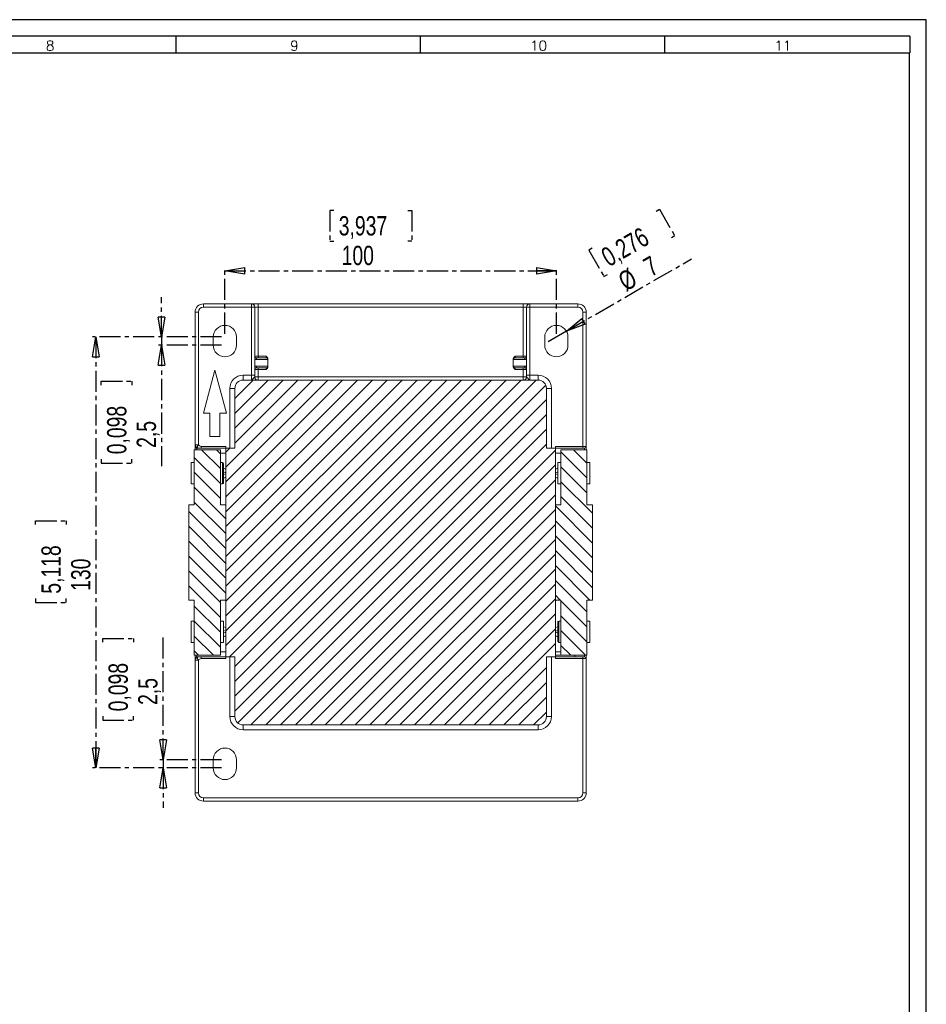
# Model space of a CAD drawing. Header units: millimetres. Extents: x 0 to 841, y 0 to 594.
# Tile 11 of 11: x 567 to 841, y 297 to 594. Entities that reach past the tile are written whole.
import ezdxf

# ---------------------------------------------------------------- set-up
doc = ezdxf.new("R2010")
doc.units = ezdxf.units.MM
doc.linetypes.add('CENTER', pattern=[10.16, 6.35, -1.27, 1.27, -1.27])
doc.layers.add('CENTRO', color=7, linetype='CENTER')
doc.layers.add('FORMATO', color=7, linetype='Continuous')
doc.styles.add('SLDTEXTSTYLE0', font='ROMANS')
doc.styles.add('SLDTEXTSTYLE3', font='TXT', dxfattribs={"width": 0.75})
doc.dimstyles.new('SLDDIMSTYLE0', dxfattribs={"dimtxt": 5.820833, "dimasz": 6, "dimexe": 0, "dimexo": 0.0625, "dimgap": 1.455208, "dimtad": 1, "dimdec": 1, "dimrnd": 1e-09, "dimzin": 12, "dimdsep": 46, "dimtxsty": 'SLDTEXTSTYLE3', "dimblk1": 'CLOSED', "dimblk2": 'CLOSED', "dimsah": 1, "dimcen": 0.09, "dimadec": 0, "dimazin": 3, "dimtfac": 1, "dimtdec": 1, "dimtmove": 0, "dimatfit": 0, "dimldrblk": 'CLOSED', "dimfxl": 0, "dimfrac": 2, "dimtolj": 1, "dimtzin": 12, "dimarcsym": 0})
doc.dimstyles.new('SLDDIMSTYLE1', dxfattribs={"dimtxt": 5.820833, "dimasz": 6, "dimexe": 0, "dimexo": 0.0625, "dimgap": 1.455208, "dimtad": 1, "dimdec": 1, "dimrnd": 1e-09, "dimzin": 12, "dimdsep": 46, "dimtxsty": 'SLDTEXTSTYLE3', "dimblk1": 'CLOSED', "dimblk2": 'CLOSED', "dimsah": 1, "dimcen": 0.09, "dimadec": 0, "dimazin": 3, "dimtfac": 1, "dimtdec": 1, "dimtofl": 0, "dimtmove": 0, "dimatfit": 3, "dimldrblk": 'CLOSED', "dimfxl": 0, "dimfrac": 2, "dimtolj": 1, "dimtzin": 12, "dimarcsym": 0})
doc.dimstyles.new('SLDDIMSTYLE2', dxfattribs={"dimtxt": 5.820833, "dimasz": 6, "dimexe": 0, "dimexo": 0.0625, "dimgap": 1.455208, "dimtad": 1, "dimdec": 1, "dimrnd": 1e-09, "dimzin": 12, "dimdsep": 46, "dimtxsty": 'SLDTEXTSTYLE3', "dimblk1": 'NONE', "dimblk2": 'CLOSED', "dimsah": 1, "dimcen": 0, "dimadec": 0, "dimazin": 3, "dimtfac": 1, "dimtdec": 1, "dimtmove": 0, "dimatfit": 3, "dimldrblk": 'NONE', "dimfxl": 0, "dimfrac": 2, "dimtolj": 1, "dimtzin": 12, "dimarcsym": 0})

# ---------------------------------------------------------------- blocks, each defined once
blk = doc.blocks.new('_CLOSED')
at = {"color": 0, "linetype": 'ByBlock', "lineweight": -2}
for p, q in [((-1, 0.166667), (0, 0)), ((-1, 0.166667), (-1, -0.166667)), ((0, 0), (-1, -0.166667)), ((0, 0), (-1, 0))]:
    blk.add_line(p, q, dxfattribs=at)
blk = doc.blocks.new('_D_6')
at = {"layer": 'CENTRO'}
for p, q in [((662.27, 536.48), (661.09, 536.48)), ((661.09, 536.48), (661.09, 527.23)), ((684.57, 536.48), (685.75, 536.48)), ((685.75, 536.48), (685.75, 527.23)), ((661.09, 527.23), (662.27, 527.23)), ((685.75, 527.23), (684.57, 527.23)), ((629.39, 499.29), (629.39, 519.29)), ((629.39, 518.29), (729.39, 518.29)), ((729.39, 499.29), (729.39, 519.29))]:
    blk.add_line(p, q, dxfattribs=at)
at = {"layer": 'CENTRO', "xscale": 6, "yscale": 6, "rotation": 180.0000000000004}
blk.add_blockref('_CLOSED', (629.39, 518.29, 8.77), dxfattribs=at)
at = {"layer": 'CENTRO', "xscale": 6, "yscale": 6}
blk.add_blockref('_CLOSED', (729.39, 518.29, 8.77), dxfattribs=at)
at = {"layer": 'CENTRO', "char_height": 5.821, "attachment_point": 1, "style": 'SLDTEXTSTYLE3'}
for s, insert in [('3,937', (663.74, 534.74, 8.77)), ('100', (664.61, 525.8, 8.77))]:
    blk.add_mtext(s, dxfattribs=dict(at, insert=insert))
blk = doc.blocks.new('_D_7')
at = {"layer": 'CENTRO'}
for p, q in [((759.47, 536.26), (760.49, 536.85)), ((760.49, 536.85), (765.12, 528.84)), ((765.12, 528.84), (764.09, 528.25)), ((740.16, 525.11), (739.14, 524.52)), ((739.14, 524.52), (743.76, 516.51)), ((732.42, 500.04), (770.18, 521.84)), ((743.76, 516.51), (744.78, 517.1)), ((732.42, 500.04), (726.36, 496.54))]:
    blk.add_line(p, q, dxfattribs=at)
at = {"layer": 'CENTRO', "xscale": 6, "yscale": 6, "rotation": 210.0000000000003}
blk.add_blockref('_CLOSED', (732.42, 500.04, 8.77), dxfattribs=at)
at = {"layer": 'CENTRO', "attachment_point": 1, "rotation": 30, "style": 'SLDTEXTSTYLE3'}
for s, insert, char_height in [('0,276', (742.31, 524.34, 8.77), 5.821), ('7', (755.06, 521.37, 8.77), 5.82), ('%%c', (747.45, 516.98, 8.77), 5.821)]:
    blk.add_mtext(s, dxfattribs=dict(at, insert=insert, char_height=char_height))
blk = doc.blocks.new('_NONE')
blk = doc.blocks.new('_D_8')
at = {"layer": 'CENTRO'}
for p, q in [((610.29, 498.29), (610.29, 510.29)), ((628.39, 498.29), (609.29, 498.29)), ((610.29, 498.29), (610.29, 495.79)), ((628.39, 495.79), (609.29, 495.79)), ((610.29, 495.79), (610.29, 459.37)), ((592.1, 483.74), (592.1, 484.92)), ((592.1, 484.92), (601.34, 484.92)), ((601.34, 484.92), (601.34, 483.74)), ((592.1, 461.44), (592.1, 460.26)), ((601.34, 460.26), (601.34, 461.44)), ((592.1, 460.26), (601.34, 460.26))]:
    blk.add_line(p, q, dxfattribs=at)
at = {"layer": 'CENTRO', "xscale": 6, "yscale": 6}
for p, rotation in [((610.29, 498.29, 8.77), 270.0000000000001), ((610.29, 495.79, 8.77), 90.0000000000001)]:
    blk.add_blockref('_CLOSED', p, dxfattribs=dict(at, rotation=rotation))
at = {"layer": 'CENTRO', "char_height": 5.821, "attachment_point": 1, "rotation": 90, "style": 'SLDTEXTSTYLE3'}
for s, insert in [('0,098', (593.84, 462.91, 8.77)), ('2,5', (602.78, 464.85, 8.77))]:
    blk.add_mtext(s, dxfattribs=dict(at, insert=insert))
blk = doc.blocks.new('_D_9')
at = {"layer": 'CENTRO'}
for p, q in [((628.39, 498.29), (589.49, 498.29)), ((590.49, 498.29), (590.49, 368.29)), ((572.3, 441.68), (572.3, 442.86)), ((572.3, 442.86), (581.55, 442.86)), ((581.55, 442.86), (581.55, 441.68)), ((572.3, 419.38), (572.3, 418.2)), ((581.55, 418.2), (581.55, 419.38)), ((572.3, 418.2), (581.55, 418.2)), ((628.39, 368.29), (589.49, 368.29))]:
    blk.add_line(p, q, dxfattribs=at)
at = {"layer": 'CENTRO', "xscale": 6, "yscale": 6}
for p, rotation in [((590.49, 498.29, 8.77), 90.0000000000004), ((590.49, 368.29, 8.77), 270.0000000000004)]:
    blk.add_blockref('_CLOSED', p, dxfattribs=dict(at, rotation=rotation))
at = {"layer": 'CENTRO', "char_height": 5.821, "attachment_point": 1, "rotation": 90, "style": 'SLDTEXTSTYLE3'}
for s, insert in [('5,118', (574.04, 420.85, 8.77)), ('130', (582.99, 421.71, 8.77))]:
    blk.add_mtext(s, dxfattribs=dict(at, insert=insert))
blk = doc.blocks.new('_D_10')
at = {"layer": 'CENTRO'}
for p, q in [((592.54, 406.19), (592.54, 407.37)), ((592.54, 407.37), (601.79, 407.37)), ((601.79, 407.37), (601.79, 406.19)), ((610.73, 370.79), (610.73, 408.26)), ((592.54, 383.89), (592.54, 382.71)), ((601.79, 382.71), (601.79, 383.89)), ((592.54, 382.71), (601.79, 382.71)), ((628.39, 370.79), (609.73, 370.79)), ((628.39, 368.29), (609.73, 368.29)), ((610.73, 370.79), (610.73, 368.29)), ((610.73, 368.29), (610.73, 356.29))]:
    blk.add_line(p, q, dxfattribs=at)
at = {"layer": 'CENTRO', "xscale": 6, "yscale": 6}
for p, rotation in [((610.73, 370.79, 8.77), 270.0000000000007), ((610.73, 368.29, 8.77), 90.00000000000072)]:
    blk.add_blockref('_CLOSED', p, dxfattribs=dict(at, rotation=rotation))
at = {"layer": 'CENTRO', "char_height": 5.821, "attachment_point": 1, "rotation": 90, "style": 'SLDTEXTSTYLE3'}
for s, insert in [('0,098', (594.28, 385.37, 8.77)), ('2,5', (603.23, 387.31, 8.77))]:
    blk.add_mtext(s, dxfattribs=dict(at, insert=insert))

msp = doc.modelspace()

# ---------------------------------------------------------------- hatches: boundary and pattern name
at = {"linetype": 'Continuous', "lineweight": 0}
h = msp.add_hatch(dxfattribs=at)
h.set_pattern_fill('ANSI31', style=0)
edge = h.paths.add_edge_path(flags=0)
edge.add_line((726.39, 464.79), (726.39, 482.79))
edge.add_arc((723.89, 482.79), 2.5, 360, 450)
edge.add_line((723.89, 485.29), (634.89, 485.29))
edge.add_arc((634.89, 482.79), 2.5, 90, 180)
edge.add_line((632.39, 482.79), (632.39, 464.79))
edge.add_line((632.39, 464.79), (629.69, 464.79))
edge.add_line((629.69, 464.79), (629.69, 401.79))
edge.add_line((629.69, 401.79), (632.39, 401.79))
edge.add_line((632.39, 401.79), (632.39, 383.79))
edge.add_arc((634.89, 383.79), 2.5, 180, 270)
edge.add_line((634.89, 381.29), (723.89, 381.29))
edge.add_arc((723.89, 383.79), 2.5, 270, 360)
edge.add_line((726.39, 383.79), (726.39, 401.79))
edge.add_line((726.39, 401.79), (729.09, 401.79))
edge.add_line((729.09, 401.79), (729.09, 464.79))
edge.add_line((729.09, 464.79), (726.39, 464.79))
h = msp.add_hatch(dxfattribs=at)
h.set_pattern_fill('ANSI31', angle=90, style=0)
h.paths.add_polyline_path([(628.02, 447.67), (628.02, 464.29), (620.16, 464.29), (620.16, 447.67), (618.49, 447.67), (618.49, 418.92), (620.16, 418.92), (620.16, 402.29), (628.02, 402.29), (628.02, 418.92), (629.69, 418.92), (629.69, 447.67)], flags=0)
h = msp.add_hatch(dxfattribs=at)
h.set_pattern_fill('ANSI31', angle=90, style=0)
h.paths.add_polyline_path([(730.76, 418.92), (730.76, 402.29), (738.62, 402.29), (738.62, 418.92), (740.29, 418.92), (740.29, 447.67), (738.62, 447.67), (738.62, 464.29), (730.76, 464.29), (730.76, 447.67), (729.09, 447.67), (729.09, 418.92)], flags=0)

# ---------------------------------------------------------------- linework, layer by layer
at = {"color": 7, "linetype": 'Continuous', "lineweight": 15}
for p, q in [((622.89, 507.29), (622.89, 508.29)), ((622.89, 508.29), (637.39, 508.29)), ((637.39, 507.29), (637.39, 508.29)), ((637.39, 508.29), (639.39, 508.29)), ((639.39, 508.29), (639.39, 507.29)), ((639.39, 508.29), (719.39, 508.29)), ((719.39, 508.29), (719.39, 507.29)), ((719.39, 508.29), (721.39, 508.29)), ((721.39, 508.29), (721.39, 507.29)), ((721.39, 508.29), (735.89, 508.29)), ((735.89, 508.29), (735.89, 507.29)), ((620.39, 465.79), (620.39, 505.79)), ((621.39, 505.79), (620.39, 505.79)), ((621.39, 465.79), (621.39, 505.79)), ((622.89, 507.29), (637.39, 507.29)), ((637.39, 507.29), (637.39, 486.79)), ((638.39, 507.29), (637.39, 507.29)), ((638.39, 486.79), (638.39, 507.29)), ((638.39, 507.29), (639.39, 507.29)), ((639.39, 492.49), (639.39, 507.29)), ((639.39, 507.29), (719.39, 507.29)), ((719.39, 507.29), (719.39, 492.49)), ((719.39, 507.29), (720.39, 507.29)), ((721.39, 507.29), (720.39, 507.29)), ((720.39, 507.29), (720.39, 486.79)), ((721.39, 486.79), (721.39, 507.29)), ((721.39, 507.29), (735.89, 507.29)), ((737.39, 505.79), (737.39, 465.29)), ((737.39, 505.79), (738.39, 505.79)), ((738.39, 505.79), (738.39, 465.29)), ((625.89, 498.29), (625.89, 495.79)), ((632.89, 495.79), (632.89, 498.29)), ((725.89, 498.29), (725.89, 495.79)), ((732.89, 495.79), (732.89, 498.29)), ((639.39, 492.49), (638.39, 492.49)), ((642.35, 491.49), (638.96, 491.49)), ((639.39, 491.99), (639.39, 492.49)), ((641.85, 492.49), (639.39, 492.49)), ((641.95, 491.97), (641.85, 491.99)), ((642.39, 489.36), (642.39, 491.63)), ((716.39, 491.63), (716.39, 489.36)), ((719.82, 491.49), (716.43, 491.49)), ((716.83, 491.97), (716.93, 491.99)), ((719.39, 492.49), (716.93, 492.49)), ((719.39, 492.49), (719.39, 491.99)), ((720.39, 492.49), (719.39, 492.49)), ((622.91, 475.29), (626.39, 488.29)), ((626.39, 488.29), (629.87, 475.29)), ((638.39, 488.49), (639.39, 488.49)), ((638.96, 489.49), (642.35, 489.49)), ((639.39, 488.49), (639.39, 488.99)), ((639.39, 486.29), (639.39, 488.49)), ((639.39, 488.49), (641.85, 488.49)), ((641.95, 489.01), (641.85, 488.99)), ((716.43, 489.49), (719.82, 489.49)), ((716.83, 489.01), (716.93, 488.99)), ((716.93, 488.49), (719.39, 488.49)), ((719.39, 488.99), (719.39, 488.49)), ((719.39, 488.49), (719.39, 486.29)), ((719.39, 488.49), (720.39, 488.49)), ((637.39, 486.79), (634.89, 486.79)), ((634.89, 486.79), (634.89, 485.29)), ((723.89, 485.29), (634.89, 485.29)), ((637.39, 486.79), (637.39, 485.29)), ((637.39, 486.79), (638.39, 486.79)), ((637.39, 485.29), (637.47, 485.33)), ((638.35, 486.23), (638.39, 486.29)), ((638.39, 486.29), (638.39, 486.79)), ((719.39, 486.29), (639.39, 486.29)), ((719.39, 486.29), (719.39, 485.29)), ((720.39, 486.29), (720.39, 486.79)), ((720.39, 486.79), (721.39, 486.79)), ((720.39, 486.29), (720.43, 486.23)), ((721.31, 485.32), (721.39, 485.29)), ((721.39, 485.29), (721.39, 486.79)), ((723.89, 486.79), (721.39, 486.79)), ((723.89, 486.79), (723.89, 485.29)), ((630.89, 482.79), (632.39, 482.79)), ((630.89, 482.79), (630.89, 464.79)), ((632.39, 482.79), (632.39, 464.79)), ((726.39, 464.79), (726.39, 482.79)), ((727.89, 482.79), (726.39, 482.79)), ((727.89, 464.79), (727.89, 482.79)), ((624.89, 475.29), (622.91, 475.29)), ((624.89, 468.29), (624.89, 475.29)), ((629.87, 475.29), (627.89, 475.29)), ((627.89, 475.29), (627.89, 468.29)), ((627.89, 468.29), (624.89, 468.29)), ((620.16, 464.29), (620.16, 447.67)), ((620.16, 464.29), (628.02, 464.29)), ((620.39, 465.79), (621.39, 465.79)), ((620.39, 464.29), (620.39, 465.29)), ((629.69, 465.29), (622.24, 465.29)), ((629.69, 464.79), (622.24, 464.79)), ((628.02, 447.67), (628.02, 464.29)), ((629.69, 464.79), (629.69, 465.29)), ((629.69, 464.79), (632.39, 464.79)), ((629.69, 401.79), (629.69, 464.79)), ((729.09, 464.79), (726.39, 464.79)), ((737.39, 465.29), (729.09, 465.29)), ((729.09, 465.29), (729.09, 464.79)), ((729.09, 401.79), (729.09, 464.79)), ((729.09, 464.79), (737.39, 464.79)), ((730.76, 464.29), (730.76, 447.67)), ((738.62, 464.29), (730.76, 464.29)), ((737.39, 465.29), (738.39, 465.29)), ((737.39, 464.79), (737.39, 464.79)), ((738.39, 465.29), (738.39, 464.29)), ((738.62, 447.67), (738.62, 464.29)), ((620.16, 460.41), (619.26, 460.41)), ((619.26, 453.99), (619.26, 460.41)), ((628.67, 460.41), (628.02, 460.41)), ((730.76, 460.41), (729.86, 460.41)), ((729.86, 460.41), (729.86, 453.99)), ((739.52, 460.41), (738.62, 460.41)), ((739.52, 460.41), (739.52, 453.99)), ((628.92, 460.16), (628.92, 454.24)), ((629.69, 458.46), (628.92, 458.72)), ((629.69, 458.45), (628.92, 458.66)), ((629.69, 457.36), (628.92, 457.62)), ((729.86, 458.72), (729.09, 458.46)), ((729.09, 458.45), (729.86, 458.66)), ((729.09, 457.36), (729.86, 457.62)), ((629.69, 457.05), (628.92, 456.78)), ((629.69, 455.96), (628.92, 455.75)), ((628.92, 455.68), (629.69, 455.95)), ((729.09, 457.05), (729.86, 456.78)), ((729.09, 455.96), (729.86, 455.75)), ((729.09, 455.95), (729.86, 455.68)), ((619.26, 453.99), (620.16, 453.99)), ((628.02, 453.99), (628.67, 453.99)), ((729.86, 453.99), (730.76, 453.99)), ((738.62, 453.99), (739.52, 453.99)), ((618.49, 418.92), (618.49, 447.67)), ((620.16, 447.67), (618.49, 447.67)), ((628.02, 447.67), (629.69, 447.67)), ((629.69, 447.67), (629.69, 418.92)), ((729.09, 418.92), (729.09, 447.67)), ((729.09, 447.67), (730.76, 447.67)), ((740.29, 447.67), (738.62, 447.67)), ((740.29, 447.67), (740.29, 418.92)), ((618.49, 418.92), (620.16, 418.92)), ((620.16, 418.92), (620.16, 402.29)), ((629.69, 418.92), (628.02, 418.92)), ((628.02, 402.29), (628.02, 418.92)), ((730.76, 418.92), (729.09, 418.92)), ((730.76, 418.92), (730.76, 402.29)), ((738.62, 418.92), (740.29, 418.92)), ((738.62, 402.29), (738.62, 418.92)), ((620.16, 412.59), (619.26, 412.59)), ((619.26, 406.17), (619.26, 412.59)), ((628.92, 412.59), (628.02, 412.59)), ((628.92, 406.17), (628.92, 412.59)), ((629.69, 410.64), (628.92, 410.9)), ((629.69, 410.63), (628.92, 410.84)), ((729.86, 410.9), (729.09, 410.64)), ((729.09, 410.63), (729.86, 410.84)), ((729.86, 406.42), (729.86, 412.34)), ((730.76, 412.59), (730.11, 412.59)), ((739.52, 412.59), (738.62, 412.59)), ((739.52, 412.59), (739.52, 406.17)), ((629.69, 409.54), (628.92, 409.8)), ((629.69, 409.23), (628.92, 408.96)), ((629.69, 408.14), (628.92, 407.93)), ((628.92, 407.86), (629.69, 408.13)), ((729.09, 409.54), (729.86, 409.8)), ((729.09, 409.23), (729.86, 408.96)), ((729.09, 408.14), (729.86, 407.93)), ((729.09, 408.13), (729.86, 407.86)), ((619.26, 406.17), (620.16, 406.17)), ((628.02, 406.17), (628.92, 406.17)), ((730.11, 406.17), (730.76, 406.17)), ((738.62, 406.17), (739.52, 406.17)), ((620.16, 402.29), (628.02, 402.29)), ((620.39, 401.29), (620.39, 402.29)), ((629.69, 401.79), (622.24, 401.79)), ((622.24, 401.29), (629.69, 401.29)), ((632.39, 401.79), (629.69, 401.79)), ((629.69, 401.79), (629.69, 401.29)), ((630.89, 401.79), (630.89, 383.79)), ((632.39, 401.79), (632.39, 383.79)), ((726.39, 401.79), (729.09, 401.79)), ((726.39, 383.79), (726.39, 401.79)), ((727.89, 383.79), (727.89, 401.79)), ((729.09, 402.36), (730.76, 402.36)), ((729.09, 401.79), (729.09, 401.29)), ((737.39, 401.79), (729.09, 401.79)), ((729.09, 401.29), (737.39, 401.29)), ((738.62, 402.29), (730.76, 402.29)), ((734.97, 402.29), (734.97, 401.79)), ((737.39, 401.29), (737.39, 401.79)), ((737.89, 401.79), (737.39, 401.79)), ((737.39, 401.29), (737.39, 360.79)), ((738.39, 401.29), (737.39, 401.29)), ((738.39, 402.29), (738.39, 401.29)), ((738.39, 360.79), (738.39, 401.29)), ((621.39, 400.79), (620.39, 400.79)), ((620.39, 400.79), (620.39, 360.79)), ((621.39, 360.79), (621.39, 400.79)), ((630.89, 383.79), (632.39, 383.79)), ((726.39, 383.79), (727.89, 383.79)), ((634.89, 381.29), (723.89, 381.29)), ((634.89, 379.79), (634.89, 381.29)), ((723.89, 379.79), (723.89, 381.29)), ((634.89, 379.79), (723.89, 379.79)), ((625.89, 370.79), (625.89, 368.29)), ((632.89, 368.29), (632.89, 370.79)), ((738.39, 360.79), (737.39, 360.79)), ((735.89, 359.29), (622.89, 359.29)), ((622.89, 358.29), (622.89, 359.29)), ((622.89, 358.29), (735.89, 358.29))]:
    msp.add_line(p, q, dxfattribs=at)
at = {"color": 8, "linetype": 'Continuous', "lineweight": 15}
for p, q in [((620.89, 464.29), (620.89, 464.79)), ((737.89, 464.79), (737.89, 464.29)), ((629.69, 463.29), (628.02, 463.29)), ((628.67, 453.99), (628.67, 460.41)), ((729.09, 463.29), (730.76, 463.29)), ((730.11, 412.59), (730.11, 406.17)), ((620.89, 401.79), (620.89, 402.29)), ((628.02, 403.29), (629.69, 403.29)), ((729.09, 403.29), (730.76, 403.29)), ((737.89, 402.29), (737.89, 401.79))]:
    msp.add_line(p, q, dxfattribs=at)
at = {"color": 7, "linetype": 'Continuous', "lineweight": 15, "flags": 128}
for points in [[(737.39, 465.29), (737.39, 465.19), (737.39, 465.1), (737.39, 465.01), (737.39, 464.94), (737.39, 464.88), (737.39, 464.83), (737.39, 464.8), (737.39, 464.79)], [(620.39, 360.79), (620.41, 360.79), (620.47, 360.79), (620.56, 360.79), (620.68, 360.79), (620.83, 360.79), (621.01, 360.79), (621.19, 360.79), (621.39, 360.79)], [(735.89, 358.29), (735.89, 358.31), (735.89, 358.37), (735.89, 358.46), (735.89, 358.58), (735.89, 358.74), (735.89, 358.91), (735.89, 359.1), (735.89, 359.29)]]:
    msp.add_lwpolyline(points, dxfattribs=at)
at = {"color": 7, "linetype": 'Continuous', "lineweight": 15}
for centre, radius, start, end in [((622.89, 505.79), 2.5, 90, 180), ((637.39, 507.29), 1, 0, 90), ((721.39, 507.29), 1, 90, 180), ((735.89, 505.79), 2.5, 360, 90), ((622.89, 505.79), 1.5, 90, 180), ((735.89, 505.79), 1.5, 360, 90), ((629.39, 498.29), 3.5, 360, 180), ((729.39, 498.29), 3.5, 360, 180), ((629.39, 495.79), 3.5, 180, 0), ((729.39, 495.79), 3.5, 180, 0), ((634.89, 482.79), 4, 90, 180), ((634.89, 482.79), 2.5, 90, 180), ((723.89, 482.79), 4, 360, 90), ((723.89, 482.79), 2.5, 360, 90), ((737.89, 465.29), 0.5, 270, 360), ((628.67, 460.16), 0.25, 0, 90), ((628.67, 454.24), 0.25, 270, 0), ((730.11, 412.34), 0.25, 90, 180), ((730.11, 406.42), 0.25, 180, 270), ((737.89, 401.29), 0.5, 0, 90), ((634.89, 383.79), 4, 180, 270), ((634.89, 383.79), 2.5, 180, 270), ((723.89, 383.79), 2.5, 270, 0), ((723.89, 383.79), 4, 270, 360), ((629.39, 370.79), 3.5, 360, 180), ((629.39, 368.29), 3.5, 180, 0), ((622.89, 360.79), 2.5, 180, 270), ((622.89, 360.79), 1.5, 180, 270), ((735.89, 360.79), 1.5, 270, 0), ((735.89, 360.79), 2.5, 270, 0)]:
    msp.add_arc(centre, radius, start, end, dxfattribs=at)
for points, knots in [([(638.39, 492.49), (638.39, 492.46), (638.4, 492.4), (638.42, 492.3), (638.48, 492.2), (638.57, 492.1), (638.68, 492.03), (638.8, 492), (638.87, 491.99), (638.89, 491.99)], [0.2213335, 0.2213335, 0.2213335, 0.2213335, 0.2805342, 0.3548535, 0.4364153, 0.5253107, 0.6235985, 0.7340145, 0.7812465, 0.7812465, 0.7812465, 0.7812465]), ([(638.96, 491.49), (638.93, 491.49), (638.86, 491.49), (638.77, 491.51), (638.65, 491.53), (638.52, 491.56), (638.43, 491.61), (638.39, 491.63)], [0, 0, 0, 0, 0.167383, 0.333775, 0.500165, 0.750669, 1, 1, 1, 1]), ([(638.89, 491.99), (638.89, 491.99), (638.9, 491.99), (638.93, 491.94), (638.95, 491.75), (638.96, 491.58), (638.96, 491.49), (638.96, 491.49)], [0.000054, 0.000054, 0.000054, 0.000054, 0.011885, 0.527661, 1.043436, 1.559211, 1.570801, 1.570801, 1.570801, 1.570801]), ([(638.89, 491.99), (638.95, 491.99), (639.07, 491.99), (639.26, 491.99), (639.47, 491.99), (639.7, 491.99), (640.04, 491.99), (640.45, 491.99), (640.88, 491.99), (641.24, 491.99), (641.48, 491.99), (641.64, 491.99), (641.73, 491.99), (641.81, 491.99), (641.84, 491.99), (641.85, 491.99)], [0, 0, 0, 0, 0.041709, 0.083358, 0.125066, 0.187529, 0.250115, 0.375062, 0.500009, 0.624956, 0.749904, 0.812366, 0.874952, 0.937415, 1, 1, 1, 1]), ([(642.39, 491.63), (642.39, 491.65), (642.39, 491.71), (642.37, 491.79), (642.35, 491.86), (642.32, 491.94), (642.28, 492.01), (642.24, 492.08), (642.19, 492.14), (642.14, 492.21), (642.08, 492.27), (642.02, 492.33), (641.94, 492.41), (641.88, 492.46), (641.85, 492.49)], [0, 0, 0, 0, 0.077333, 0.154518, 0.231597, 0.308581, 0.385503, 0.462407, 0.539351, 0.616308, 0.693076, 0.769634, 0.884468, 1, 1, 1, 1]), ([(641.85, 491.99), (641.86, 491.99), (641.86, 491.99), (641.87, 492), (641.88, 492)], [0.21888507, 0.21888507, 0.21888507, 0.21888507, 0.23716016, 0.28887346, 0.28887346, 0.28887346, 0.28887346]), ([(642.35, 491.49), (642.35, 491.49), (642.36, 491.49), (642.37, 491.51), (642.38, 491.52), (642.39, 491.55), (642.39, 491.58), (642.39, 491.61), (642.39, 491.63)], [0, 0, 0, 0, 0.166673, 0.333377, 0.500072, 0.666703, 0.833319, 1, 1, 1, 1]), ([(716.93, 492.49), (716.89, 492.46), (716.82, 492.38), (716.71, 492.28), (716.6, 492.16), (716.51, 492.04), (716.44, 491.91), (716.4, 491.77), (716.39, 491.67), (716.39, 491.63)], [0, 0, 0, 0, 0.14608, 0.291438, 0.437378, 0.583518, 0.72957, 0.864608, 1, 1, 1, 1]), ([(716.43, 491.49), (716.43, 491.49), (716.42, 491.49), (716.41, 491.51), (716.4, 491.53), (716.39, 491.56), (716.39, 491.61), (716.39, 491.63)], [0, 0, 0, 0, 0.1673829, 0.3337747, 0.5001653, 0.7506693, 1, 1, 1, 1]), ([(716.9, 492), (716.91, 492), (716.91, 491.99), (716.92, 491.99), (716.93, 491.99)], [0.71125737, 0.71125737, 0.71125737, 0.71125737, 0.73401446, 0.78124649, 0.78124649, 0.78124649, 0.78124649]), ([(719.89, 491.99), (719.52, 491.99), (719.16, 491.99), (718.49, 491.99), (718.18, 491.99), (717.65, 491.99), (717.43, 491.99), (717.09, 491.99), (716.98, 491.99), (716.93, 491.99)], [0, 0, 0, 0, 0.25, 0.25, 0.5, 0.5, 0.75, 0.75, 1, 1, 1, 1]), ([(719.82, 491.49), (719.82, 491.49), (719.82, 491.58), (719.83, 491.75), (719.85, 491.94), (719.88, 491.99), (719.89, 491.99), (719.89, 491.99)], [0.000005, 0.000005, 0.000005, 0.000005, 0.011853, 0.527551, 1.043249, 1.558947, 1.57079, 1.57079, 1.57079, 1.57079]), ([(720.39, 491.63), (720.36, 491.61), (720.3, 491.58), (720.21, 491.55), (720.1, 491.52), (719.97, 491.5), (719.87, 491.49), (719.82, 491.49)], [0, 0, 0, 0, 0.166413, 0.332721, 0.500007, 0.748801, 1, 1, 1, 1]), ([(719.89, 491.99), (719.9, 491.99), (719.95, 491.99), (720.04, 492.01), (720.16, 492.06), (720.25, 492.14), (720.31, 492.22), (720.36, 492.32), (720.39, 492.41), (720.39, 492.47), (720.39, 492.49)], [0.2188851, 0.2188851, 0.2188851, 0.2188851, 0.2371602, 0.3361932, 0.4249543, 0.5062186, 0.583339, 0.6570242, 0.7265156, 0.7787922, 0.7787922, 0.7787922, 0.7787922]), ([(638.39, 489.36), (638.42, 489.37), (638.48, 489.4), (638.57, 489.43), (638.68, 489.46), (638.81, 489.49), (638.91, 489.49), (638.96, 489.49)], [0, 0, 0, 0, 0.1663057, 0.3326337, 0.5000032, 0.7494298, 1, 1, 1, 1]), ([(638.89, 488.99), (638.87, 488.99), (638.8, 488.99), (638.68, 488.96), (638.57, 488.88), (638.48, 488.79), (638.42, 488.69), (638.4, 488.59), (638.39, 488.52), (638.39, 488.49)], [0.2187562, 0.2187562, 0.2187562, 0.2187562, 0.26569, 0.3759855, 0.474199, 0.563102, 0.6447639, 0.7192409, 0.7786678, 0.7786678, 0.7786678, 0.7786678]), ([(638.96, 489.49), (638.96, 489.49), (638.96, 489.4), (638.95, 489.23), (638.93, 489.04), (638.9, 488.99), (638.89, 488.99), (638.89, 488.99)], [0.000054, 0.000054, 0.000054, 0.000054, 0.011647, 0.527421, 1.043196, 1.558971, 1.570802, 1.570802, 1.570802, 1.570802]), ([(638.89, 488.99), (639.26, 488.99), (639.62, 488.99), (640.29, 488.99), (640.6, 488.99), (641.13, 488.99), (641.35, 488.99), (641.69, 488.99), (641.8, 488.99), (641.85, 488.99)], [0, 0, 0, 0, 0.25, 0.25, 0.5, 0.5, 0.75, 0.75, 1, 1, 1, 1]), ([(641.85, 488.49), (641.89, 488.53), (641.96, 488.6), (642.07, 488.71), (642.17, 488.82), (642.27, 488.94), (642.33, 489.08), (642.38, 489.22), (642.39, 489.31), (642.39, 489.36)], [0, 0, 0, 0, 0.14611, 0.291499, 0.437467, 0.583632, 0.729721, 0.864698, 1, 1, 1, 1]), ([(641.88, 488.98), (641.87, 488.99), (641.87, 488.99), (641.86, 488.99), (641.85, 488.99)], [0.71113327, 0.71113327, 0.71113327, 0.71113327, 0.76177316, 0.78112202, 0.78112202, 0.78112202, 0.78112202]), ([(642.35, 489.49), (642.35, 489.49), (642.36, 489.49), (642.37, 489.48), (642.38, 489.46), (642.39, 489.42), (642.39, 489.38), (642.39, 489.36)], [0, 0, 0, 0, 0.167895, 0.334302, 0.500165, 0.750553, 1, 1, 1, 1]), ([(716.43, 489.49), (716.43, 489.49), (716.42, 489.49), (716.41, 489.48), (716.4, 489.46), (716.39, 489.43), (716.39, 489.4), (716.39, 489.37), (716.39, 489.36)], [0, 0, 0, 0, 0.166424, 0.333146, 0.500082, 0.66702, 0.833707, 1, 1, 1, 1]), ([(716.39, 489.36), (716.39, 489.33), (716.39, 489.28), (716.41, 489.2), (716.43, 489.12), (716.46, 489.04), (716.5, 488.97), (716.54, 488.91), (716.59, 488.84), (716.64, 488.78), (716.7, 488.72), (716.76, 488.65), (716.84, 488.58), (716.9, 488.52), (716.93, 488.49)], [0, 0, 0, 0, 0.077354, 0.154551, 0.231632, 0.308612, 0.385536, 0.46245, 0.539401, 0.616356, 0.693134, 0.769694, 0.884499, 1, 1, 1, 1]), ([(716.93, 488.99), (716.92, 488.99), (716.91, 488.99), (716.91, 488.98), (716.9, 488.98)], [0.21875616, 0.21875616, 0.21875616, 0.21875616, 0.26569004, 0.28874511, 0.28874511, 0.28874511, 0.28874511]), ([(716.93, 488.99), (716.98, 488.99), (717.09, 488.99), (717.43, 488.99), (717.65, 488.99), (718.18, 488.99), (718.49, 488.99), (719.16, 488.99), (719.52, 488.99), (719.89, 488.99)], [0, 0, 0, 0, 0.25, 0.25, 0.5, 0.5, 0.75, 0.75, 1, 1, 1, 1]), ([(719.89, 488.99), (719.89, 488.99), (719.88, 488.99), (719.85, 489.04), (719.83, 489.23), (719.82, 489.4), (719.82, 489.49), (719.82, 489.49)], [0.000005, 0.000005, 0.000005, 0.000005, 0.011847, 0.527545, 1.043243, 1.558941, 1.57079, 1.57079, 1.57079, 1.57079]), ([(719.82, 489.49), (719.85, 489.49), (719.92, 489.49), (720.01, 489.48), (720.13, 489.46), (720.26, 489.42), (720.34, 489.38), (720.39, 489.36)], [0, 0, 0, 0, 0.167895, 0.334302, 0.500165, 0.750553, 1, 1, 1, 1]), ([(720.39, 488.49), (720.39, 488.52), (720.39, 488.57), (720.36, 488.67), (720.32, 488.76), (720.25, 488.85), (720.16, 488.92), (720.05, 488.97), (719.95, 488.99), (719.9, 488.99), (719.89, 488.99)], [0.221212, 0.221212, 0.221212, 0.221212, 0.2725535, 0.3414645, 0.4147389, 0.4917413, 0.5731789, 0.6623003, 0.7617732, 0.781122, 0.781122, 0.781122, 0.781122]), ([(639.02, 485.35), (638.93, 485.39), (638.75, 485.47), (638.55, 485.69), (638.4, 485.95), (638.38, 486.15), (638.36, 486.25)], [0, 0, 0, 0, 0.249992, 0.50001, 0.750026, 1, 1, 1, 1]), ([(639.39, 486.29), (639.36, 486.29), (639.3, 486.29), (639.21, 486.29), (639.14, 486.29), (639.08, 486.29), (638.97, 486.29), (638.83, 486.29), (638.68, 486.29), (638.57, 486.29), (638.49, 486.29), (638.43, 486.29), (638.4, 486.29), (638.39, 486.29), (638.39, 486.29)], [0, 0, 0, 0, 0.061156, 0.115771, 0.163799, 0.205249, 0.240166, 0.3793, 0.499998, 0.608344, 0.709037, 0.808989, 0.904817, 1, 1, 1, 1]), ([(639.39, 485.29), (639.39, 485.29), (639.39, 485.29), (639.39, 485.31), (639.39, 485.33), (639.39, 485.36), (639.39, 485.4), (639.39, 485.45), (639.39, 485.51), (639.39, 485.6), (639.39, 485.73), (639.39, 485.9), (639.39, 486.09), (639.39, 486.22), (639.39, 486.29)], [0, 0, 0, 0, 0.0588903, 0.1173011, 0.1761187, 0.2361474, 0.2980806, 0.3624849, 0.4297958, 0.500321, 0.6209897, 0.7601551, 0.8596084, 1, 1, 1, 1]), ([(720.39, 486.29), (720.39, 486.29), (720.39, 486.29), (720.37, 486.29), (720.36, 486.29), (720.34, 486.29), (720.3, 486.29), (720.23, 486.29), (720.11, 486.29), (719.97, 486.29), (719.83, 486.29), (719.69, 486.29), (719.54, 486.29), (719.44, 486.29), (719.39, 486.29)], [0, 0, 0, 0, 0.0611559, 0.1157709, 0.1637988, 0.2052485, 0.2401662, 0.3793004, 0.499998, 0.6083442, 0.7090374, 0.8089893, 0.9048166, 1, 1, 1, 1]), ([(720.42, 486.25), (720.4, 486.15), (720.38, 485.95), (720.23, 485.69), (720.03, 485.47), (719.85, 485.39), (719.76, 485.35)], [0, 0, 0, 0, 0.249974, 0.49999, 0.750008, 1, 1, 1, 1]), ([(621.39, 464.79), (621.36, 464.79), (621.31, 464.8), (621.23, 464.81), (621.15, 464.84), (621.07, 464.87), (620.99, 464.92), (620.9, 464.97), (620.82, 465.03), (620.74, 465.1), (620.67, 465.17), (620.59, 465.27), (620.51, 465.39), (620.44, 465.53), (620.4, 465.66), (620.39, 465.75), (620.39, 465.79)], [0, 0, 0, 0, 0.0595529, 0.1196159, 0.179791, 0.2398649, 0.299935, 0.3601051, 0.4202468, 0.4802602, 0.5402371, 0.6002854, 0.7004273, 0.8003747, 0.9005328, 1, 1, 1, 1]), ([(620.39, 465.29), (620.39, 465.29), (620.39, 465.29), (620.39, 465.3), (620.39, 465.32), (620.39, 465.35), (620.39, 465.39), (620.39, 465.49), (620.39, 465.6), (620.39, 465.71), (620.39, 465.77), (620.39, 465.79)], [0, 0, 0, 0, 0.059761, 0.120215, 0.181947, 0.245503, 0.361579, 0.492793, 0.748124, 0.875496, 1, 1, 1, 1]), ([(621.39, 464.79), (621.37, 464.79), (621.33, 464.79), (621.28, 464.8), (621.23, 464.82), (621.19, 464.85), (621.13, 464.9), (621.08, 464.99), (621.06, 465.13), (621.08, 465.28), (621.14, 465.44), (621.21, 465.57), (621.29, 465.69), (621.36, 465.76), (621.39, 465.79)], [0, 0, 0, 0, 0.047749, 0.096762, 0.146982, 0.198342, 0.250762, 0.392112, 0.499874, 0.628287, 0.750184, 0.833045, 0.916104, 1, 1, 1, 1]), ([(622.24, 464.79), (622.22, 464.79), (622.16, 464.79), (622.09, 464.79), (622, 464.79), (621.9, 464.79), (621.75, 464.79), (621.62, 464.79), (621.49, 464.79), (621.42, 464.79), (621.39, 464.79)], [0, 0, 0, 0, 0.07752, 0.15602, 0.236471, 0.352038, 0.477377, 0.73252, 0.856533, 1, 1, 1, 1]), ([(737.39, 464.79), (737.52, 464.79), (737.65, 464.79), (737.84, 464.79), (737.89, 464.79), (737.89, 464.79)], [0, 0, 0, 0, 0.5, 0.5, 1, 1, 1, 1]), ([(621.39, 401.79), (621.37, 401.79), (621.32, 401.79), (621.26, 401.78), (621.19, 401.76), (621.12, 401.74), (621.03, 401.69), (620.88, 401.61), (620.72, 401.47), (620.58, 401.3), (620.48, 401.14), (620.43, 401.01), (620.4, 400.9), (620.39, 400.83), (620.39, 400.79)], [0, 0, 0, 0, 0.050028, 0.100126, 0.150169, 0.200129, 0.250096, 0.365278, 0.500084, 0.634891, 0.75007, 0.833318, 0.916663, 1, 1, 1, 1]), ([(620.39, 400.79), (620.39, 400.82), (620.39, 400.87), (620.39, 400.99), (620.39, 401.1), (620.39, 401.19), (620.39, 401.25), (620.39, 401.28), (620.39, 401.29), (620.39, 401.29)], [0, 0, 0, 0, 0.124538, 0.251945, 0.507345, 0.63808, 0.754702, 0.879667, 1, 1, 1, 1]), ([(620.89, 401.79), (620.89, 401.79), (620.89, 401.79), (620.91, 401.79), (620.94, 401.79), (620.98, 401.79), (621.08, 401.79), (621.19, 401.79), (621.3, 401.79), (621.36, 401.79), (621.39, 401.79)], [0, 0, 0, 0, 0.076552, 0.154366, 0.234678, 0.346847, 0.474236, 0.730789, 0.864355, 1, 1, 1, 1]), ([(621.39, 401.79), (621.37, 401.79), (621.33, 401.79), (621.28, 401.78), (621.23, 401.76), (621.19, 401.74), (621.15, 401.7), (621.12, 401.67), (621.1, 401.62), (621.08, 401.57), (621.07, 401.52), (621.06, 401.46), (621.07, 401.4), (621.08, 401.31), (621.12, 401.2), (621.18, 401.06), (621.28, 400.92), (621.35, 400.83), (621.39, 400.79)], [0, 0, 0, 0, 0.049772, 0.099764, 0.149963, 0.200265, 0.250508, 0.300558, 0.350462, 0.400305, 0.45017, 0.500122, 0.550224, 0.600431, 0.700633, 0.800228, 0.899657, 1, 1, 1, 1]), ([(622.24, 401.79), (622.24, 401.79), (622.24, 401.74), (622.24, 401.55), (622.24, 401.42), (622.24, 401.29)], [0, 0, 0, 0, 0.5, 0.5, 1, 1, 1, 1])]:
    msp.add_open_spline(points, degree=3, knots=knots, dxfattribs=at)
at = {"color": 8, "linetype": 'Continuous', "lineweight": 15}
for points, knots in [([(641.88, 492), (641.88, 492), (641.89, 492.02), (641.89, 492.06), (641.88, 492.14), (641.87, 492.22), (641.86, 492.32), (641.86, 492.41), (641.85, 492.47), (641.85, 492.49)], [0.2888735, 0.2888735, 0.2888735, 0.2888735, 0.3361932, 0.4249543, 0.5062186, 0.583339, 0.6570242, 0.7265156, 0.7787922, 0.7787922, 0.7787922, 0.7787922]), ([(642.35, 491.49), (642.34, 491.56), (642.33, 491.69), (642.21, 491.85), (642.08, 491.95), (641.98, 491.97), (641.95, 491.97)], [0, 0, 0, 0, 0.28817, 0.576339, 0.864509, 1, 1, 1, 1]), ([(716.43, 491.49), (716.44, 491.56), (716.45, 491.69), (716.57, 491.85), (716.7, 491.95), (716.8, 491.97), (716.83, 491.97)], [0, 0, 0, 0, 0.288195, 0.576391, 0.864586, 1, 1, 1, 1]), ([(716.93, 492.49), (716.93, 492.46), (716.92, 492.4), (716.92, 492.3), (716.9, 492.2), (716.89, 492.1), (716.89, 492.03), (716.9, 492.01), (716.9, 492)], [0.2213335, 0.2213335, 0.2213335, 0.2213335, 0.2805342, 0.3548535, 0.4364153, 0.5253107, 0.6235985, 0.7112574, 0.7112574, 0.7112574, 0.7112574]), ([(641.85, 488.49), (641.85, 488.52), (641.86, 488.57), (641.86, 488.67), (641.87, 488.76), (641.88, 488.85), (641.89, 488.92), (641.89, 488.96), (641.88, 488.98), (641.88, 488.98)], [0.221212, 0.221212, 0.221212, 0.221212, 0.2725535, 0.3414645, 0.4147389, 0.4917413, 0.5731789, 0.6623003, 0.7111333, 0.7111333, 0.7111333, 0.7111333]), ([(642.35, 489.49), (642.34, 489.43), (642.33, 489.29), (642.21, 489.13), (642.08, 489.03), (641.98, 489.02), (641.95, 489.01)], [0, 0, 0, 0, 0.28817, 0.576339, 0.864509, 1, 1, 1, 1]), ([(716.43, 489.49), (716.44, 489.43), (716.45, 489.29), (716.57, 489.13), (716.7, 489.03), (716.8, 489.02), (716.83, 489.01)], [0, 0, 0, 0, 0.288196, 0.576392, 0.864587, 1, 1, 1, 1]), ([(716.9, 488.98), (716.9, 488.98), (716.89, 488.95), (716.89, 488.88), (716.9, 488.79), (716.92, 488.69), (716.92, 488.59), (716.93, 488.52), (716.93, 488.49)], [0.2887451, 0.2887451, 0.2887451, 0.2887451, 0.3759855, 0.474199, 0.563102, 0.6447639, 0.7192409, 0.7786678, 0.7786678, 0.7786678, 0.7786678]), ([(637.59, 485.4), (637.6, 485.4), (637.69, 485.45), (637.89, 485.74), (638.16, 486.04), (638.33, 486.19), (638.35, 486.23), (638.35, 486.23)], [0, 0, 0, 0, 0.056855, 0.411886, 0.766842, 0.94426, 1, 1, 1, 1]), ([(720.43, 486.23), (720.43, 486.22), (720.46, 486.17), (720.66, 486.01), (720.84, 485.79), (720.97, 485.62), (721.06, 485.51), (721.16, 485.41), (721.22, 485.36), (721.25, 485.34)], [0, 0, 0, 0, 0.058048, 0.294625, 0.538916, 0.634944, 0.743693, 0.865159, 1, 1, 1, 1])]:
    msp.add_open_spline(points, degree=3, knots=knots, dxfattribs=at)
at = {"color": 7, "linetype": 'Continuous', "lineweight": 15}
for points in [[(620.89, 464.79), (620.82, 464.79), (620.69, 464.82), (620.53, 464.93), (620.42, 465.1), (620.39, 465.23), (620.39, 465.29)], [(621.39, 464.79), (621.16, 464.79), (620.89, 464.79), (620.89, 464.79)], [(621.39, 465.79), (621.63, 465.56), (621.9, 465.29), (622.24, 465.29)], [(622.24, 465.29), (622.24, 465.23), (622.24, 465.1), (622.24, 464.93), (622.24, 464.82), (622.24, 464.79), (622.24, 464.79)], [(620.39, 401.29), (620.39, 401.36), (620.42, 401.49), (620.53, 401.65), (620.69, 401.77), (620.82, 401.79), (620.89, 401.79)], [(621.39, 401.79), (621.64, 401.79), (621.92, 401.79), (622.24, 401.79)], [(622.24, 401.29), (621.9, 401.29), (621.63, 401.02), (621.39, 400.79)]]:
    msp.add_open_spline(points, degree=3, dxfattribs=at)
at = {"layer": 'FORMATO'}
for p, q in [((841, 594), (0, 594)), ((841, 0), (841, 594)), ((836, 589), (25, 589)), ((614.6, 589), (614.6, 584)), ((688.3, 589), (688.3, 584)), ((762, 589), (762, 584)), ((836, 589), (836, 584)), ((25, 584), (836, 584)), ((835.95, 5), (835.95, 584))]:
    msp.add_line(p, q, dxfattribs=at)

# ---------------------------------------------------------------- texts
at = {"layer": 'FORMATO', "char_height": 3, "attachment_point": 2, "style": 'SLDTEXTSTYLE0'}
for s, insert in [('8', (576.66, 587.66)), ('9', (650.36, 587.66)), ('10', (724.03, 587.66)), ('11', (797.73, 587.66))]:
    msp.add_mtext(s, dxfattribs=dict(at, insert=insert))

# ---------------------------------------------------------------- dimensions: what is measured, and where the dimension line sits
at = {"layer": 'CENTRO'}
dim = msp.add_linear_dim(base=(729.39, 518.29), p1=(629.39, 498.29), p2=(729.39, 498.29), dimstyle='SLDDIMSTYLE1', dxfattribs=at)
dim.commit()
dim.dimension.update_dxf_attribs({"geometry": '_D_6', "text_midpoint": (673.42, 518.29), "dimtype": 160})
dim = msp.add_diameter_dim_2p(p1=(726.36, 496.54), p2=(732.42, 500.04), dimstyle='SLDDIMSTYLE2', dxfattribs=at)
dim.commit()
dim.dimension.update_dxf_attribs({"geometry": '_D_7', "text_midpoint": (759.83, 515.87), "dimtype": 163})
for base, p1, p2, dimstyle, picture, middle in [((610.29, 495.79), (629.39, 498.29), (629.39, 495.79), 'SLDDIMSTYLE0', '_D_8', (610.29, 472.59)), ((590.49, 368.29), (629.39, 498.29), (629.39, 368.29), 'SLDDIMSTYLE1', '_D_9', (590.49, 430.53)), ((610.73, 368.29), (629.39, 370.79), (629.39, 368.29), 'SLDDIMSTYLE0', '_D_10', (610.73, 395.04))]:
    dim = msp.add_linear_dim(base=base, p1=p1, p2=p2, angle=90, dimstyle=dimstyle, dxfattribs=at)
    dim.commit()
    dim.dimension.update_dxf_attribs({"geometry": picture, "text_midpoint": middle, "dimtype": 160})

doc.saveas('drawing.dxf')
